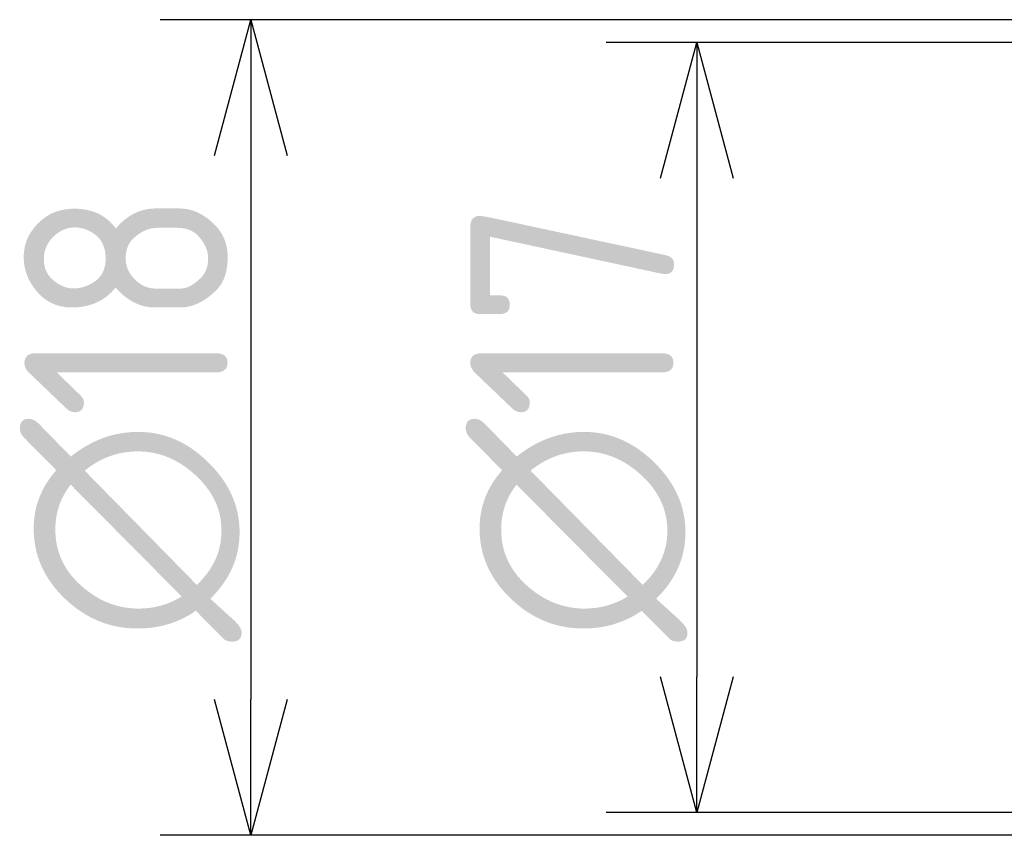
# Model space of a CAD drawing. Extents: x 58 to 354, y 118 to 201.
# Tile 3 of 6: x 190 to 212, y 166 to 184. Entities that reach past the tile are written whole.
import ezdxf

# ---------------------------------------------------------------- set-up
doc = ezdxf.new("R2010")
doc.units = 0
doc.layers.get('0').update_dxf_attribs({"linetype": 'CONTINUOUS'})
doc.layers.get('DEFPOINTS').update_dxf_attribs({"linetype": 'CONTINUOUS'})
doc.layers.add('図枠', color=7, linetype='CONTINUOUS')
doc.layers.add('寸法_文字', color=3, linetype='CONTINUOUS')
doc.layers.get('0').off()
doc.styles.add('DIMENSION', font='isocp.shx', dxfattribs={"bigfont": 'bigfont.shx'})
doc.dimstyles.get("Standard").update_dxf_attribs({"dimtxt": 0.18, "dimasz": 0.18, "dimexe": 0.18, "dimexo": 0.0625, "dimgap": 0.09, "dimtad": 0, "dimtih": 1, "dimtoh": 1, "dimzin": 0, "dimcen": 0.09, "dimazin": 3, "dimtfac": 1, "dimtofl": 0, "dimtmove": 0, "dimatfit": 3})

# ---------------------------------------------------------------- blocks, each defined once
blk = doc.blocks.new('_OPEN30')
at = {"color": 0, "linetype": 'BYBLOCK'}
for p, q in [((-1, 0.2679), (0, 0)), ((0, 0), (-1, -0.2679)), ((0, 0), (-1, 0))]:
    blk.add_line(p, q, dxfattribs=at)
blk = doc.blocks.new('*U14')
at = {"layer": '寸法_文字', "color": 3, "style": 'DIMENSION'}
blk.add_text('∅17', height=4.5, rotation=90, dxfattribs=at).set_placement((204.629, 170.275))
blk = doc.blocks.new('*D13')
at = {"layer": 'DEFPOINTS', "color": 0}
for p in [(217.848, 183.5), (205.129, 166.5), (217.751, 166.5)]:
    blk.add_point(p, dxfattribs=at)
at = {"layer": '寸法_文字', "color": 3}
for p, q in [((217.348, 183.5), (203.129, 183.5)), ((205.129, 180.5), (205.129, 169.5)), ((217.251, 166.5), (203.129, 166.5))]:
    blk.add_line(p, q, dxfattribs=at)
at = {"layer": '図枠'}
blk.add_blockref('*U14', (0, 0), dxfattribs=at)
at = {"layer": '寸法_文字', "color": 3, "xscale": 3, "yscale": 3, "zscale": 3}
for p, rotation in [((205.129, 183.5), 90), ((205.129, 166.5), 270)]:
    blk.add_blockref('_OPEN30', p, dxfattribs=dict(at, rotation=rotation))
blk = doc.blocks.new('*U16')
at = {"layer": '寸法_文字', "color": 3, "style": 'DIMENSION'}
blk.add_text('∅18', height=4.5, rotation=90, dxfattribs=at).set_placement((194.786, 170.275))
blk = doc.blocks.new('*D15')
at = {"layer": 'DEFPOINTS', "color": 0}
for p in [(220.289, 184), (195.286, 166), (220.866, 166)]:
    blk.add_point(p, dxfattribs=at)
at = {"layer": '寸法_文字', "color": 3}
for p, q in [((219.789, 184), (193.286, 184)), ((195.286, 181), (195.286, 169)), ((220.366, 166), (193.286, 166))]:
    blk.add_line(p, q, dxfattribs=at)
at = {"layer": '図枠'}
blk.add_blockref('*U16', (0, 0), dxfattribs=at)
at = {"layer": '寸法_文字', "color": 3, "xscale": 3, "yscale": 3, "zscale": 3}
for p, rotation in [((195.286, 184), 90), ((195.286, 166), 270)]:
    blk.add_blockref('_OPEN30', p, dxfattribs=dict(at, rotation=rotation))

msp = doc.modelspace()

# ---------------------------------------------------------------- dimensions: what is measured, and where the dimension line sits
at = {"layer": '寸法_文字'}
for base, p1, p2, picture, middle in [((195.286, 166), (220.289, 184), (220.866, 166), '*D15', (192.536, 175)), ((205.129, 166.5), (217.848, 183.5), (217.751, 166.5), '*D13', (202.379, 175))]:
    dim = msp.add_linear_dim(base=base, p1=p1, p2=p2, angle=90, text='%%c<>', dimstyle='Standard', dxfattribs=at)
    dim.commit()
    dim.dimension.update_dxf_attribs({"geometry": picture, "text_midpoint": middle})

doc.saveas('drawing.dxf')
